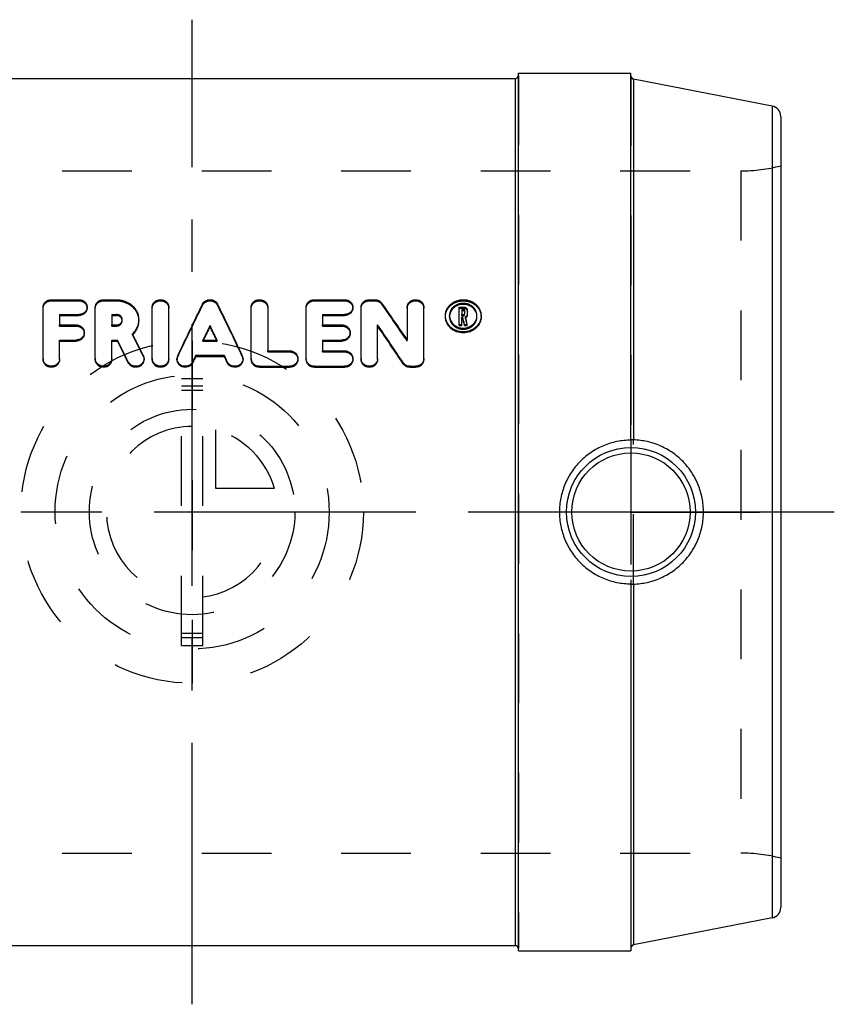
# Model space of a CAD drawing. Header units: millimetres. Extents: x 440 to 560, y 454 to 546.
# Tile 2 of 2: x 484 to 560, y 454 to 546. Entities that reach past the tile are written whole.
import ezdxf

# ---------------------------------------------------------------- set-up
doc = ezdxf.new("R2010")
doc.units = ezdxf.units.MM
doc.header["$LTSCALE"] = 65.185185
doc.linetypes.add('CENTER', pattern=[0.6, 0.375, -0.075, 0.075, -0.075])
doc.linetypes.add('HIDDEN', pattern=[0.2, 0.1, -0.1])
for name, color, linetype in [('ACHSEN_S', 7, 'CONTINUOUS'), ('KOERPER', 7, 'CONTINUOUS'), ('KONST.EL_MIT_GEO', 7, 'CONTINUOUS'), ('KURVEN', 7, 'CONTINUOUS')]:
    doc.layers.add(name, color=color, linetype=linetype)

msp = doc.modelspace()

# ---------------------------------------------------------------- linework, layer by layer
at = {"layer": 'ACHSEN_S', "color": 2, "linetype": 'CENTER'}
for p, q in [((500, 453.997), (500, 546.003)), ((560, 500), (440, 500))]:
    msp.add_line(p, q, dxfattribs=at)
at = {"layer": 'KOERPER', "color": 7, "linetype": 'Continuous'}
for p, q in [((530.5, 459), (530.5, 541)), ((530.5, 541), (541, 541)), ((541, 506.709), (541, 541)), ((469.8, 540.5), (530.2, 540.5)), ((541.243, 540.453), (541.243, 506.734)), ((541, 493.291), (541, 459)), ((541.243, 493.266), (541.243, 459.547)), ((469.8, 459.5), (530.2, 459.5)), ((530.5, 459), (541, 459))]:
    msp.add_line(p, q, dxfattribs=at)
at = {"layer": 'KOERPER', "color": 8, "linetype": 'HIDDEN'}
for p, q in [((448.745, 531.875), (551.255, 531.875)), ((541, 506.709), (541, 493.291)), ((541.243, 493.266), (541.243, 506.734)), ((448.745, 468.125), (551.255, 468.125))]:
    msp.add_line(p, q, dxfattribs=at)
at = {"layer": 'KOERPER', "color": 2, "linetype": 'CENTER'}
for q in [(528.999, 500), (553.001, 500)]:
    msp.add_line((541, 500), q, dxfattribs=at)
at = {"layer": 'KOERPER', "color": 7, "linetype": 'Continuous'}
for points, knots in [([(541, 506.709), (540.562, 506.709), (539.684, 506.622), (538.42, 506.235), (537.258, 505.609), (536.241, 504.769), (535.407, 503.747), (534.788, 502.581), (534.406, 501.316), (534.32, 500.438), (534.32, 500)], [0, 0, 0, 0, 0.125188, 0.250262, 0.375178, 0.499986, 0.624797, 0.749723, 0.874806, 1, 1, 1, 1]), ([(541.243, 506.734), (541.226, 506.734), (541.194, 506.735), (541.147, 506.735), (541.106, 506.734), (541.07, 506.733), (541.041, 506.731), (541.02, 506.728), (541.007, 506.726), (541.002, 506.724), (541, 506.723), (541, 506.722)], [0, 0, 0, 0, 0.205822, 0.397811, 0.57011, 0.717759, 0.8368, 0.924292, 0.978377, 0.992838, 1, 1, 1, 1]), ([(547.775, 500), (547.775, 500.434), (547.691, 501.304), (547.318, 502.558), (546.712, 503.718), (545.894, 504.739), (544.897, 505.583), (543.759, 506.216), (542.527, 506.618), (541.67, 506.723), (541.243, 506.734)], [0, 0, 0, 0, 0.12551, 0.251015, 0.376498, 0.50191, 0.627146, 0.752034, 0.876373, 1, 1, 1, 1]), ([(534.32, 500), (534.32, 499.562), (534.406, 498.684), (534.788, 497.419), (535.407, 496.253), (536.241, 495.231), (537.258, 494.391), (538.42, 493.765), (539.684, 493.378), (540.562, 493.291), (541, 493.291)], [0, 0, 0, 0, 0.125194, 0.250277, 0.375203, 0.500014, 0.624822, 0.749738, 0.874812, 1, 1, 1, 1]), ([(541.243, 493.266), (541.67, 493.277), (542.527, 493.382), (543.759, 493.784), (544.897, 494.417), (545.894, 495.261), (546.712, 496.282), (547.318, 497.442), (547.691, 498.696), (547.775, 499.566), (547.775, 500)], [0, 0, 0, 0, 0.123627, 0.247966, 0.372854, 0.49809, 0.623502, 0.748985, 0.87449, 1, 1, 1, 1]), ([(541, 493.278), (541, 493.277), (541.002, 493.276), (541.007, 493.274), (541.02, 493.272), (541.041, 493.269), (541.07, 493.267), (541.106, 493.266), (541.147, 493.265), (541.194, 493.265), (541.226, 493.266), (541.243, 493.266)], [0, 0, 0, 0, 0.007162, 0.021623, 0.075708, 0.163199, 0.282241, 0.429889, 0.602189, 0.794178, 1, 1, 1, 1])]:
    msp.add_open_spline(points, degree=3, knots=knots, dxfattribs=at)
at = {"layer": 'KONST.EL_MIT_GEO', "color": 7, "linetype": 'Continuous'}
for p, q in [((530.2, 459.5), (530.2, 540.5)), ((554.191, 537.936), (541.243, 540.453)), ((554.191, 537.936), (554.191, 462.064)), ((555, 536.954), (555, 463.046)), ((486.849, 519.839), (489.415, 519.839)), ((491.724, 519.839), (492.92, 519.839)), ((511.426, 519.839), (514.249, 519.839)), ((516.558, 519.839), (517.072, 519.839)), ((486.079, 514.242), (486.079, 519.154)), ((490.184, 519.053), (490.184, 519.154)), ((490.954, 514.242), (490.954, 519.154)), ((496.276, 514.242), (496.276, 519.154)), ((497.816, 514.242), (497.816, 519.154)), ((505.525, 514.242), (505.525, 519.154)), ((507.064, 519.154), (507.064, 515.061)), ((510.657, 514.242), (510.657, 519.154)), ((515.019, 519.053), (515.019, 519.154)), ((515.789, 514.242), (515.789, 519.154)), ((520.102, 519.154), (520.102, 516.073)), ((521.642, 514.242), (521.642, 519.154)), ((524.944, 519.153), (525.37, 519.153)), ((524.944, 517.435), (524.944, 519.153)), ((525.201, 518.923), (525.37, 518.923)), ((525.201, 518.923), (525.201, 518.445)), ((525.37, 518.822), (525.37, 518.923)), ((487.618, 518.464), (487.618, 517.479)), ((487.618, 518.464), (489.415, 518.464)), ((487.618, 518.363), (489.415, 518.363)), ((489.415, 518.363), (489.415, 518.464)), ((492.494, 518.464), (492.494, 517.479)), ((492.494, 518.464), (492.92, 518.464)), ((492.494, 518.363), (492.92, 518.363)), ((492.92, 518.363), (492.92, 518.464)), ((512.196, 518.464), (512.196, 517.479)), ((512.196, 518.464), (514.249, 518.464)), ((512.196, 518.363), (514.249, 518.363)), ((514.249, 518.363), (514.249, 518.464)), ((523.661, 518.347), (523.662, 518.382)), ((523.661, 518.247), (523.661, 518.348)), ((524.048, 518.382), (524.048, 518.347)), ((525.201, 518.822), (525.37, 518.822)), ((525.201, 518.445), (525.37, 518.445)), ((525.201, 518.214), (525.28, 518.214)), ((525.201, 517.435), (525.201, 518.214)), ((525.201, 518.113), (525.28, 518.113)), ((525.28, 518.113), (525.28, 518.214)), ((525.457, 518.845), (525.457, 518.524)), ((525.714, 518.423), (525.714, 518.845)), ((526.614, 518.347), (526.613, 518.382)), ((527, 518.382), (527, 518.347)), ((527, 518.247), (527, 518.348)), ((487.618, 517.479), (489.158, 517.479)), ((492.494, 517.479), (492.92, 517.479)), ((501.67, 517.332), (501.67, 517.432)), ((512.196, 517.479), (513.992, 517.479)), ((517.328, 514.242), (517.328, 517.476)), ((524.944, 517.536), (525.201, 517.536)), ((524.944, 517.435), (525.201, 517.435)), ((525.447, 517.536), (525.71, 517.536)), ((525.447, 517.435), (525.447, 517.536)), ((525.447, 517.435), (525.71, 517.435)), ((525.71, 517.435), (525.71, 517.536)), ((489.928, 516.676), (489.928, 516.777)), ((514.762, 516.676), (514.762, 516.777)), ((487.618, 514.242), (487.618, 516.07)), ((487.618, 516.07), (489.158, 516.07)), ((487.618, 515.97), (489.158, 515.97)), ((489.158, 515.97), (489.158, 516.07)), ((492.494, 514.242), (492.494, 516.07)), ((492.494, 516.07), (493.02, 516.07)), ((492.494, 515.97), (493.02, 515.97)), ((493.02, 515.97), (493.02, 516.07)), ((501.015, 516.07), (502.325, 516.07)), ((512.196, 516.07), (512.196, 515.061)), ((512.196, 516.07), (513.992, 516.07)), ((512.196, 515.97), (513.992, 515.97)), ((513.992, 515.97), (513.992, 516.07)), ((495.507, 514.242), (495.507, 514.343)), ((498.586, 514.242), (498.586, 514.343)), ((500.338, 514.542), (500.338, 514.642)), ((500.338, 514.642), (503.003, 514.642)), ((500.338, 514.542), (503.003, 514.542)), ((503.003, 514.542), (503.003, 514.642)), ((504.755, 514.242), (504.755, 514.343)), ((507.064, 515.061), (509.117, 515.061)), ((509.887, 514.242), (509.887, 514.343)), ((512.196, 515.061), (514.249, 515.061)), ((515.019, 514.242), (515.019, 514.343)), ((494.039, 513.937), (494.039, 514.037)), ((500.06, 513.952), (500.06, 514.052)), ((503.28, 513.952), (503.28, 514.052)), ((506.294, 513.519), (506.294, 513.619)), ((506.294, 513.619), (509.117, 513.619)), ((506.294, 513.519), (509.117, 513.519)), ((509.117, 513.519), (509.117, 513.619)), ((511.426, 513.519), (511.426, 513.619)), ((511.426, 513.619), (514.249, 513.619)), ((511.426, 513.519), (514.249, 513.519)), ((514.249, 513.519), (514.249, 513.619)), ((519.706, 513.86), (519.706, 513.96)), ((520.359, 513.619), (520.872, 513.619)), ((520.359, 513.519), (520.359, 513.619)), ((520.359, 513.519), (520.872, 513.519)), ((520.872, 513.519), (520.872, 513.619)), ((554.191, 462.064), (541.243, 459.547))]:
    msp.add_line(p, q, dxfattribs=at)
at = {"layer": 'KONST.EL_MIT_GEO', "color": 8, "linetype": 'HIDDEN'}
for p, q in [((530.5, 540.8), (530.5, 459.2)), ((541, 540.738), (541, 459.261)), ((551.255, 531.875), (551.255, 468.125)), ((486.849, 519.737), (486.849, 519.839)), ((489.415, 519.737), (489.415, 519.839)), ((491.724, 519.737), (491.724, 519.839)), ((492.92, 519.737), (492.92, 519.839)), ((511.426, 519.737), (511.426, 519.839)), ((514.249, 519.737), (514.249, 519.839)), ((516.558, 519.737), (516.558, 519.839)), ((517.072, 519.737), (517.072, 519.839)), ((486.849, 519.737), (489.415, 519.737)), ((491.724, 519.737), (492.92, 519.737)), ((500.966, 519.329), (500.966, 519.43)), ((502.375, 519.329), (502.375, 519.43)), ((511.426, 519.737), (514.249, 519.737)), ((516.558, 519.737), (517.072, 519.737)), ((517.725, 519.416), (517.725, 519.518)), ((524.944, 519.051), (525.37, 519.051)), ((525.37, 519.051), (525.37, 519.153)), ((524.048, 518.247), (524.048, 518.348)), ((525.201, 518.344), (525.201, 518.445)), ((525.201, 518.344), (525.37, 518.344)), ((525.37, 518.344), (525.37, 518.445)), ((525.457, 518.423), (525.457, 518.524)), ((525.534, 518.151), (525.534, 518.252)), ((526.614, 518.247), (526.614, 518.348)), ((487.618, 517.378), (487.618, 517.479)), ((487.618, 517.378), (489.158, 517.378)), ((489.158, 517.378), (489.158, 517.479)), ((492.494, 517.378), (492.494, 517.479)), ((492.494, 517.378), (492.92, 517.378)), ((492.92, 517.378), (492.92, 517.479)), ((493.465, 517.872), (493.465, 517.973)), ((495.005, 517.872), (495.005, 517.973)), ((512.196, 517.378), (512.196, 517.479)), ((512.196, 517.378), (513.992, 517.378)), ((513.992, 517.378), (513.992, 517.479)), ((494.421, 516.556), (494.421, 516.656)), ((501.015, 515.97), (501.015, 516.07)), ((501.015, 515.97), (502.325, 515.97)), ((502.325, 515.97), (502.325, 516.07)), ((520.102, 515.973), (520.102, 516.073)), ((495.434, 514.547), (495.434, 514.647)), ((498.651, 514.532), (498.651, 514.632)), ((504.69, 514.532), (504.69, 514.632)), ((507.064, 514.961), (507.064, 515.061)), ((507.064, 514.961), (509.117, 514.961)), ((509.117, 514.961), (509.117, 515.061)), ((512.196, 514.961), (512.196, 515.061)), ((512.196, 514.961), (514.249, 514.961)), ((514.249, 514.961), (514.249, 515.061)), ((499, 487.529), (499, 512.471)), ((499, 512.471), (501, 512.471)), ((501, 511.756), (499, 511.756)), ((501, 487.529), (501, 512.471)), ((501, 511.365), (499, 511.365)), ((501, 488.635), (499, 488.635)), ((501, 488.244), (499, 488.244)), ((499, 487.529), (501, 487.529))]:
    msp.add_line(p, q, dxfattribs=at)
at = {"layer": 'KONST.EL_MIT_GEO', "color": 7, "linetype": 'Continuous'}
for radius in [6.025, 5.526]:
    msp.add_circle((541, 500), radius, dxfattribs=at)
for centre, radius, start, end in [((530.2, 540.8), 0.3, 270, 360), ((541.3, 540.747), 0.3, 180, 259), ((554, 536.954), 1, 0, 79), ((525.086, 518.247), 1.039, 173.71667, 177.23533), ((525.575, 518.247), 1.039, 2.76467, 6.28334), ((493.018, 517.872), 0.447, 6.4999, 10.25743), ((486.756, 514.343), 0.677, 180.00632, 186.85575), ((491.631, 514.343), 0.677, 180.00632, 186.85575), ((496.953, 514.343), 0.677, 180.00632, 186.85575), ((499.265, 514.342), 0.679, 154.6928, 179.96105), ((504.075, 514.342), 0.679, 0.03895, 25.3072), ((506.202, 514.343), 0.677, 180.00632, 186.85572), ((511.334, 514.343), 0.677, 180.00632, 186.85572), ((516.466, 514.343), 0.677, 180.00632, 186.85575), ((486.758, 514.343), 0.679, 186.85643, 189.13551), ((491.633, 514.343), 0.679, 186.85643, 189.13551), ((496.955, 514.343), 0.679, 186.85643, 189.13551), ((506.203, 514.343), 0.679, 186.85639, 189.13544), ((511.335, 514.343), 0.679, 186.85639, 189.13544), ((516.467, 514.343), 0.679, 186.85643, 189.13551), ((554, 463.046), 1, 281, 360), ((530.2, 459.2), 0.3, 0, 90), ((541.3, 459.253), 0.3, 101, 180)]:
    msp.add_arc(centre, radius, start, end, dxfattribs=at)
at = {"layer": 'KONST.EL_MIT_GEO', "color": 8, "linetype": 'HIDDEN'}
for centre, radius, start, end in [((551.255, 546.875), 15, 270, 284.45745), ((525.086, 518.247), 1.039, 177.23533, 179.99948), ((525.379, 518.469), 0.354, 296.0159, 300.03885), ((525.575, 518.247), 1.039, 0.00052, 2.76467), ((493.019, 517.872), 0.446, 0.0042, 6.49662), ((493.041, 518.008), 2.003, 313.53479, 314.90031), ((499.265, 514.242), 0.679, 154.69126, 179.96108), ((504.075, 514.242), 0.679, 0.03892, 25.30874), ((551.255, 453.125), 15, 75.54255, 90)]:
    msp.add_arc(centre, radius, start, end, dxfattribs=at)
at = {"layer": 'KONST.EL_MIT_GEO', "color": 7, "linetype": 'Continuous'}
for centre, major_axis, ratio, start_param, end_param in [((498.176, 500), (17.215, 40.743), 0.124976, 1.127184, 1.256744), ((505.165, 500), (-17.215, 40.743), 0.124976, -1.256744, -1.127184), ((521.748, 500), (-24.72, 40.623), 0.153549, -1.259041, -1.165164), ((526.385, 500), (-8.57, 40.795), 0.070891, -1.141424, -1.122921), ((526.385, 500), (-8.507, 40.496), 0.070891, -1.140651, -1.12201), ((526.648, 500), (-8.57, 40.795), 0.070891, -1.141424, -1.121895), ((499.858, 500), (17.215, 40.743), 0.124976, 1.182091, 1.218704), ((499.858, 500), (17.089, 40.444), 0.124976, 1.18134, 1.215527), ((503.483, 500), (-17.215, 40.743), 0.124976, -1.218704, -1.182091), ((503.483, 500), (-17.089, 40.444), 0.124976, -1.215527, -1.18134), ((519.932, 500), (-24.72, 40.623), 0.153549, -1.314754, -1.221317), ((519.932, 500), (-24.538, 40.324), 0.153549, -1.314688, -1.220556), ((495.945, 500), (-18.273, 40.731), 0.130017, -1.261877, -1.208529), ((494.246, 500), (-18.273, 40.731), 0.130017, -1.277828, -1.224212), ((494.246, 500), (-18.139, 40.431), 0.130017, -1.277747, -1.223733), ((499.858, 500), (17.215, 40.743), 0.124976, 1.256481, 1.271945), ((499.858, 500), (17.089, 40.444), 0.124976, 1.256283, 1.271861), ((503.483, 500), (-17.215, 40.743), 0.124976, -1.271945, -1.256481), ((503.483, 500), (-17.089, 40.444), 0.124976, -1.271861, -1.256283)]:
    msp.add_ellipse(centre, major_axis=major_axis, ratio=ratio, start_param=start_param, end_param=end_param, dxfattribs=at)
at = {"layer": 'KONST.EL_MIT_GEO', "color": 8, "linetype": 'HIDDEN'}
for centre, major_axis, ratio, start_param, end_param in [((498.176, 500), (17.089, 40.444), 0.124976, 1.126019, 1.256548), ((505.165, 500), (-17.089, 40.444), 0.124976, -1.256548, -1.126019), ((521.748, 500), (-24.538, 40.324), 0.153549, -1.258562, -1.16398), ((526.648, 500), (-8.507, 40.496), 0.070891, -1.140651, -1.120976), ((495.945, 500), (-18.139, 40.431), 0.130017, -1.261678, -1.207934), ((499.858, 500), (17.089, 40.444), 0.124976, 1.215527, 1.218225), ((503.483, 500), (-17.089, 40.444), 0.124976, -1.218225, -1.215527)]:
    msp.add_ellipse(centre, major_axis=major_axis, ratio=ratio, start_param=start_param, end_param=end_param, dxfattribs=at)
at = {"layer": 'KONST.EL_MIT_GEO', "color": 7, "linetype": 'Continuous'}
for points, knots in [([(486.079, 519.154), (486.079, 519.199), (486.089, 519.289), (486.133, 519.418), (486.204, 519.537), (486.334, 519.678), (486.549, 519.804), (486.748, 519.839), (486.849, 519.839)], [0, 0, 0, 0, 0.117714, 0.236424, 0.357209, 0.480816, 0.73605, 1, 1, 1, 1]), ([(489.415, 519.839), (489.515, 519.839), (489.714, 519.804), (489.93, 519.678), (490.059, 519.537), (490.13, 519.418), (490.175, 519.289), (490.184, 519.199), (490.184, 519.154)], [0, 0, 0, 0, 0.26395, 0.519184, 0.642791, 0.763576, 0.882287, 1, 1, 1, 1]), ([(490.954, 519.154), (490.954, 519.199), (490.964, 519.289), (491.008, 519.418), (491.08, 519.537), (491.209, 519.678), (491.425, 519.804), (491.624, 519.839), (491.724, 519.839)], [0, 0, 0, 0, 0.117714, 0.236424, 0.357209, 0.480816, 0.73605, 1, 1, 1, 1]), ([(492.92, 519.839), (493.057, 519.839), (493.329, 519.815), (493.723, 519.709), (494.085, 519.537), (494.403, 519.305), (494.664, 519.021), (494.858, 518.696), (494.978, 518.342), (495.005, 518.095), (495.005, 517.973)], [0, 0, 0, 0, 0.132197, 0.263194, 0.392013, 0.51808, 0.64131, 0.762119, 0.881326, 1, 1, 1, 1]), ([(496.276, 519.154), (496.276, 519.199), (496.286, 519.289), (496.33, 519.418), (496.402, 519.537), (496.531, 519.678), (496.747, 519.804), (497.046, 519.856), (497.345, 519.804), (497.561, 519.678), (497.691, 519.537), (497.762, 519.418), (497.806, 519.289), (497.816, 519.199), (497.816, 519.154)], [0, 0, 0, 0, 0.058857, 0.118212, 0.178605, 0.240408, 0.368025, 0.5, 0.631975, 0.759592, 0.821395, 0.881788, 0.941143, 1, 1, 1, 1]), ([(500.966, 519.43), (500.996, 519.491), (501.077, 519.606), (501.246, 519.737), (501.449, 519.82), (501.67, 519.848), (501.892, 519.82), (502.095, 519.737), (502.264, 519.606), (502.345, 519.491), (502.375, 519.43)], [0, 0, 0, 0, 0.119064, 0.24248, 0.370004, 0.5, 0.629996, 0.75752, 0.880936, 1, 1, 1, 1]), ([(505.525, 519.154), (505.525, 519.199), (505.534, 519.289), (505.578, 519.418), (505.65, 519.537), (505.779, 519.678), (505.995, 519.804), (506.294, 519.856), (506.593, 519.804), (506.809, 519.678), (506.939, 519.537), (507.01, 519.418), (507.054, 519.289), (507.064, 519.199), (507.064, 519.154)], [0, 0, 0, 0, 0.058857, 0.118212, 0.178605, 0.240408, 0.368025, 0.5, 0.631975, 0.759592, 0.821395, 0.881788, 0.941143, 1, 1, 1, 1]), ([(510.657, 519.154), (510.657, 519.199), (510.667, 519.289), (510.711, 519.418), (510.782, 519.537), (510.912, 519.678), (511.127, 519.804), (511.326, 519.839), (511.426, 519.839)], [0, 0, 0, 0, 0.117714, 0.236424, 0.357209, 0.480816, 0.73605, 1, 1, 1, 1]), ([(514.249, 519.839), (514.349, 519.839), (514.548, 519.804), (514.764, 519.678), (514.893, 519.537), (514.965, 519.418), (515.009, 519.289), (515.019, 519.199), (515.019, 519.154)], [0, 0, 0, 0, 0.26395, 0.519184, 0.642791, 0.763576, 0.882287, 1, 1, 1, 1]), ([(515.789, 519.154), (515.789, 519.199), (515.799, 519.289), (515.843, 519.418), (515.914, 519.537), (516.044, 519.678), (516.259, 519.804), (516.458, 519.839), (516.558, 519.839)], [0, 0, 0, 0, 0.117714, 0.236424, 0.357209, 0.480816, 0.73605, 1, 1, 1, 1]), ([(517.072, 519.839), (517.137, 519.839), (517.266, 519.824), (517.448, 519.76), (517.606, 519.658), (517.69, 519.567), (517.725, 519.518)], [0, 0, 0, 0, 0.258127, 0.51243, 0.760085, 1, 1, 1, 1]), ([(520.102, 519.154), (520.102, 519.199), (520.112, 519.289), (520.156, 519.418), (520.228, 519.537), (520.357, 519.678), (520.573, 519.804), (520.872, 519.856), (521.171, 519.804), (521.387, 519.678), (521.516, 519.537), (521.588, 519.418), (521.632, 519.289), (521.642, 519.199), (521.642, 519.154)], [0, 0, 0, 0, 0.058857, 0.118212, 0.178605, 0.240408, 0.368025, 0.5, 0.631975, 0.759592, 0.821395, 0.881788, 0.941143, 1, 1, 1, 1]), ([(523.662, 518.382), (523.664, 518.478), (523.69, 518.672), (523.79, 518.948), (523.947, 519.202), (524.156, 519.423), (524.409, 519.604), (524.794, 519.783), (525.331, 519.876), (525.868, 519.783), (526.252, 519.604), (526.505, 519.423), (526.714, 519.202), (526.871, 518.948), (526.971, 518.672), (526.997, 518.478), (527, 518.382)], [0, 0, 0, 0, 0.059171, 0.118732, 0.179194, 0.240931, 0.304111, 0.368664, 0.5, 0.631336, 0.695889, 0.759069, 0.820806, 0.881268, 0.940829, 1, 1, 1, 1]), ([(490.184, 519.154), (490.184, 519.109), (490.174, 519.019), (490.13, 518.889), (490.059, 518.769), (489.93, 518.628), (489.714, 518.499), (489.515, 518.464), (489.415, 518.464)], [0, 0, 0, 0, 0.117474, 0.236336, 0.357499, 0.481503, 0.736906, 1, 1, 1, 1]), ([(490.184, 519.053), (490.184, 519.008), (490.174, 518.918), (490.13, 518.788), (490.059, 518.668), (489.93, 518.527), (489.714, 518.398), (489.515, 518.363), (489.415, 518.363)], [0, 0, 0, 0, 0.117437, 0.236269, 0.357414, 0.481412, 0.736844, 1, 1, 1, 1]), ([(515.019, 519.154), (515.019, 519.109), (515.009, 519.019), (514.965, 518.889), (514.893, 518.769), (514.764, 518.628), (514.548, 518.499), (514.349, 518.464), (514.249, 518.464)], [0, 0, 0, 0, 0.117474, 0.236336, 0.357499, 0.481503, 0.736906, 1, 1, 1, 1]), ([(515.019, 519.053), (515.019, 519.008), (515.009, 518.918), (514.965, 518.788), (514.893, 518.668), (514.764, 518.527), (514.548, 518.398), (514.349, 518.363), (514.249, 518.363)], [0, 0, 0, 0, 0.117437, 0.236269, 0.357414, 0.481412, 0.736844, 1, 1, 1, 1]), ([(526.613, 518.382), (526.611, 518.456), (526.59, 518.604), (526.512, 518.815), (526.39, 519.009), (526.175, 519.236), (525.819, 519.44), (525.331, 519.524), (524.842, 519.44), (524.487, 519.236), (524.271, 519.009), (524.149, 518.815), (524.071, 518.604), (524.051, 518.456), (524.048, 518.382)], [0, 0, 0, 0, 0.059199, 0.118849, 0.179435, 0.2413, 0.368654, 0.5, 0.631346, 0.7587, 0.820565, 0.881151, 0.940801, 1, 1, 1, 1]), ([(526.607, 518.36), (526.6, 518.43), (526.57, 518.57), (526.483, 518.768), (526.357, 518.948), (526.142, 519.157), (525.798, 519.344), (525.331, 519.42), (524.863, 519.344), (524.519, 519.157), (524.304, 518.948), (524.178, 518.768), (524.092, 518.57), (524.062, 518.43), (524.054, 518.36)], [0, 0, 0, 0, 0.059111, 0.118808, 0.179506, 0.241475, 0.368888, 0.5, 0.631112, 0.758525, 0.820494, 0.881192, 0.940889, 1, 1, 1, 1]), ([(525.37, 519.153), (525.415, 519.153), (525.504, 519.137), (525.618, 519.07), (525.696, 518.968), (525.714, 518.885), (525.714, 518.845)], [0, 0, 0, 0, 0.263895, 0.51965, 0.763855, 1, 1, 1, 1]), ([(525.457, 518.845), (525.457, 518.855), (525.453, 518.876), (525.433, 518.902), (525.404, 518.919), (525.382, 518.923), (525.37, 518.923)], [0, 0, 0, 0, 0.23613, 0.480462, 0.736245, 1, 1, 1, 1]), ([(493.465, 517.973), (493.465, 518.005), (493.458, 518.07), (493.427, 518.162), (493.376, 518.248), (493.284, 518.349), (493.132, 518.44), (492.991, 518.464), (492.92, 518.464)], [0, 0, 0, 0, 0.118688, 0.238285, 0.359713, 0.483594, 0.738084, 1, 1, 1, 1]), ([(493.458, 517.951), (493.448, 518.008), (493.403, 518.121), (493.278, 518.256), (493.11, 518.343), (492.984, 518.363), (492.92, 518.363)], [0, 0, 0, 0, 0.23785, 0.483637, 0.73875, 1, 1, 1, 1]), ([(527, 518.347), (527, 518.249), (526.978, 518.051), (526.883, 517.767), (526.727, 517.503), (526.518, 517.272), (526.264, 517.082), (525.876, 516.892), (525.331, 516.793), (524.786, 516.892), (524.398, 517.082), (524.143, 517.272), (523.934, 517.503), (523.779, 517.767), (523.683, 518.051), (523.661, 518.249), (523.661, 518.347)], [0, 0, 0, 0, 0.058965, 0.118668, 0.179478, 0.241579, 0.304967, 0.36947, 0.5, 0.63053, 0.695033, 0.758421, 0.820522, 0.881332, 0.941035, 1, 1, 1, 1]), ([(527, 518.247), (527, 518.149), (526.978, 517.951), (526.883, 517.666), (526.727, 517.403), (526.518, 517.171), (526.264, 516.981), (525.876, 516.792), (525.331, 516.693), (524.786, 516.792), (524.397, 516.981), (524.143, 517.171), (523.934, 517.403), (523.779, 517.666), (523.683, 517.951), (523.661, 518.149), (523.661, 518.247)], [0, 0, 0, 0, 0.058948, 0.11864, 0.179444, 0.241544, 0.304935, 0.369447, 0.5, 0.630553, 0.695065, 0.758456, 0.820556, 0.88136, 0.941052, 1, 1, 1, 1]), ([(524.048, 518.347), (524.048, 518.272), (524.064, 518.12), (524.138, 517.901), (524.257, 517.699), (524.473, 517.461), (524.832, 517.245), (525.331, 517.156), (525.829, 517.245), (526.189, 517.461), (526.404, 517.699), (526.523, 517.901), (526.597, 518.12), (526.614, 518.272), (526.614, 518.347)], [0, 0, 0, 0, 0.059058, 0.11881, 0.179646, 0.241773, 0.369225, 0.5, 0.630775, 0.758227, 0.820354, 0.88119, 0.940942, 1, 1, 1, 1]), ([(525.457, 518.744), (525.457, 518.754), (525.453, 518.775), (525.433, 518.801), (525.404, 518.818), (525.382, 518.822), (525.37, 518.822)], [0, 0, 0, 0, 0.236068, 0.480374, 0.736183, 1, 1, 1, 1]), ([(525.37, 518.445), (525.382, 518.445), (525.404, 518.449), (525.433, 518.466), (525.453, 518.492), (525.457, 518.513), (525.457, 518.524)], [0, 0, 0, 0, 0.26314, 0.518725, 0.763358, 1, 1, 1, 1]), ([(525.714, 518.524), (525.714, 518.496), (525.706, 518.44), (525.669, 518.363), (525.61, 518.297), (525.561, 518.265), (525.534, 518.252)], [0, 0, 0, 0, 0.241328, 0.486974, 0.739645, 1, 1, 1, 1]), ([(525.714, 518.423), (525.714, 518.397), (525.707, 518.345), (525.675, 518.272), (525.624, 518.209), (525.58, 518.176), (525.556, 518.162)], [0, 0, 0, 0, 0.242127, 0.488082, 0.740401, 1, 1, 1, 1]), ([(489.158, 517.479), (489.258, 517.479), (489.457, 517.443), (489.672, 517.314), (489.802, 517.17), (489.874, 517.048), (489.918, 516.915), (489.928, 516.823), (489.928, 516.777)], [0, 0, 0, 0, 0.260277, 0.514029, 0.638053, 0.75997, 0.880347, 1, 1, 1, 1]), ([(492.92, 517.479), (492.991, 517.479), (493.132, 517.504), (493.284, 517.595), (493.376, 517.697), (493.427, 517.783), (493.458, 517.876), (493.465, 517.941), (493.465, 517.973)], [0, 0, 0, 0, 0.261359, 0.515957, 0.640097, 0.761772, 0.88147, 1, 1, 1, 1]), ([(495.005, 517.973), (495.005, 517.852), (494.979, 517.609), (494.864, 517.259), (494.678, 516.934), (494.513, 516.744), (494.421, 516.656)], [0, 0, 0, 0, 0.24431, 0.491651, 0.74334, 1, 1, 1, 1]), ([(495.005, 517.872), (495.005, 517.755), (494.98, 517.52), (494.873, 517.18), (494.698, 516.863), (494.542, 516.676), (494.455, 516.589)], [0, 0, 0, 0, 0.244524, 0.491957, 0.743567, 1, 1, 1, 1]), ([(513.992, 517.479), (514.092, 517.479), (514.292, 517.443), (514.507, 517.314), (514.636, 517.17), (514.708, 517.048), (514.752, 516.915), (514.762, 516.823), (514.762, 516.777)], [0, 0, 0, 0, 0.260277, 0.514029, 0.638053, 0.75997, 0.880347, 1, 1, 1, 1]), ([(489.928, 516.777), (489.928, 516.731), (489.918, 516.638), (489.874, 516.505), (489.802, 516.382), (489.673, 516.237), (489.458, 516.106), (489.258, 516.07), (489.158, 516.07)], [0, 0, 0, 0, 0.119447, 0.239954, 0.362194, 0.486555, 0.740444, 1, 1, 1, 1]), ([(489.928, 516.676), (489.928, 516.63), (489.918, 516.538), (489.874, 516.404), (489.802, 516.281), (489.673, 516.137), (489.458, 516.006), (489.258, 515.97), (489.158, 515.97)], [0, 0, 0, 0, 0.119429, 0.239922, 0.362154, 0.486512, 0.740416, 1, 1, 1, 1]), ([(514.762, 516.777), (514.762, 516.731), (514.752, 516.638), (514.708, 516.505), (514.636, 516.382), (514.507, 516.237), (514.292, 516.106), (514.092, 516.07), (513.992, 516.07)], [0, 0, 0, 0, 0.119447, 0.239954, 0.362194, 0.486555, 0.740444, 1, 1, 1, 1]), ([(514.762, 516.676), (514.762, 516.63), (514.752, 516.538), (514.708, 516.404), (514.636, 516.281), (514.507, 516.137), (514.292, 516.006), (514.092, 515.97), (513.992, 515.97)], [0, 0, 0, 0, 0.119429, 0.239922, 0.362154, 0.486512, 0.740416, 1, 1, 1, 1]), ([(487.618, 514.343), (487.618, 514.253), (487.581, 514.07), (487.424, 513.837), (487.188, 513.675), (486.907, 513.604), (486.618, 513.635), (486.36, 513.762), (486.168, 513.97), (486.102, 514.146), (486.087, 514.235)], [0, 0, 0, 0, 0.120914, 0.244075, 0.370148, 0.498349, 0.626944, 0.754031, 0.878364, 1, 1, 1, 1]), ([(492.494, 514.343), (492.494, 514.253), (492.457, 514.07), (492.299, 513.837), (492.064, 513.675), (491.782, 513.604), (491.494, 513.635), (491.235, 513.762), (491.043, 513.97), (490.977, 514.146), (490.963, 514.235)], [0, 0, 0, 0, 0.120914, 0.244075, 0.370148, 0.498349, 0.626944, 0.754031, 0.878364, 1, 1, 1, 1]), ([(495.507, 514.343), (495.507, 514.261), (495.484, 514.138), (495.413, 513.99), (495.315, 513.853), (495.149, 513.716), (494.946, 513.638), (494.775, 513.617), (494.602, 513.622), (494.392, 513.681), (494.178, 513.825), (494.076, 513.963), (494.039, 514.037)], [0, 0, 0, 0, 0.120374, 0.181441, 0.24312, 0.368026, 0.495173, 0.559429, 0.623744, 0.751339, 0.876981, 1, 1, 1, 1]), ([(495.434, 514.647), (495.458, 514.6), (495.494, 514.5), (495.507, 514.395), (495.507, 514.343)], [0, 0, 0, 0, 0.501284, 1, 1, 1, 1]), ([(497.816, 514.343), (497.816, 514.253), (497.779, 514.07), (497.621, 513.837), (497.386, 513.675), (497.105, 513.604), (496.816, 513.635), (496.558, 513.762), (496.365, 513.97), (496.299, 514.146), (496.285, 514.235)], [0, 0, 0, 0, 0.120914, 0.244075, 0.370148, 0.498349, 0.626944, 0.754031, 0.878364, 1, 1, 1, 1]), ([(500.06, 514.052), (500.025, 513.976), (499.925, 513.835), (499.712, 513.686), (499.502, 513.624), (499.327, 513.616), (499.154, 513.636), (498.949, 513.712), (498.78, 513.85), (498.681, 513.987), (498.609, 514.136), (498.586, 514.261), (498.586, 514.343)], [0, 0, 0, 0, 0.122885, 0.248421, 0.37598, 0.440307, 0.50459, 0.63181, 0.756792, 0.818505, 0.879598, 1, 1, 1, 1]), ([(504.755, 514.343), (504.755, 514.261), (504.732, 514.136), (504.659, 513.987), (504.56, 513.85), (504.392, 513.712), (504.187, 513.636), (504.013, 513.616), (503.839, 513.624), (503.628, 513.686), (503.416, 513.835), (503.316, 513.976), (503.28, 514.052)], [0, 0, 0, 0, 0.120402, 0.181495, 0.243208, 0.36819, 0.49541, 0.559693, 0.62402, 0.751579, 0.877115, 1, 1, 1, 1]), ([(509.117, 515.061), (509.217, 515.061), (509.417, 515.025), (509.672, 514.867), (509.846, 514.628), (509.887, 514.436), (509.887, 514.343)], [0, 0, 0, 0, 0.257873, 0.511013, 0.757624, 1, 1, 1, 1]), ([(509.887, 514.343), (509.887, 514.248), (509.846, 514.056), (509.673, 513.816), (509.417, 513.656), (509.217, 513.619), (509.117, 513.619)], [0, 0, 0, 0, 0.242315, 0.489489, 0.742738, 1, 1, 1, 1]), ([(514.249, 515.061), (514.349, 515.061), (514.549, 515.025), (514.805, 514.867), (514.978, 514.628), (515.019, 514.436), (515.019, 514.343)], [0, 0, 0, 0, 0.257873, 0.511013, 0.757624, 1, 1, 1, 1]), ([(515.019, 514.343), (515.019, 514.248), (514.978, 514.056), (514.805, 513.816), (514.549, 513.656), (514.349, 513.619), (514.249, 513.619)], [0, 0, 0, 0, 0.242315, 0.489489, 0.742738, 1, 1, 1, 1]), ([(517.328, 514.343), (517.328, 514.253), (517.291, 514.07), (517.134, 513.837), (516.898, 513.675), (516.617, 513.604), (516.328, 513.635), (516.07, 513.762), (515.878, 513.97), (515.812, 514.146), (515.797, 514.235)], [0, 0, 0, 0, 0.120914, 0.244075, 0.370148, 0.498349, 0.626944, 0.754031, 0.878364, 1, 1, 1, 1]), ([(521.642, 514.343), (521.642, 514.248), (521.601, 514.056), (521.428, 513.816), (521.172, 513.656), (520.972, 513.619), (520.872, 513.619)], [0, 0, 0, 0, 0.242315, 0.489489, 0.742738, 1, 1, 1, 1]), ([(487.618, 514.242), (487.618, 514.148), (487.577, 513.956), (487.404, 513.716), (487.148, 513.556), (486.849, 513.501), (486.549, 513.556), (486.293, 513.716), (486.12, 513.956), (486.079, 514.148), (486.079, 514.242)], [0, 0, 0, 0, 0.121155, 0.244741, 0.371367, 0.5, 0.628633, 0.755259, 0.878845, 1, 1, 1, 1]), ([(492.494, 514.242), (492.494, 514.148), (492.453, 513.956), (492.28, 513.716), (492.024, 513.556), (491.724, 513.501), (491.424, 513.556), (491.168, 513.716), (490.995, 513.956), (490.954, 514.148), (490.954, 514.242)], [0, 0, 0, 0, 0.121155, 0.244741, 0.371367, 0.5, 0.628633, 0.755259, 0.878845, 1, 1, 1, 1]), ([(495.507, 514.242), (495.507, 514.161), (495.484, 514.038), (495.413, 513.89), (495.315, 513.753), (495.149, 513.616), (494.946, 513.538), (494.775, 513.517), (494.602, 513.522), (494.392, 513.581), (494.178, 513.725), (494.076, 513.863), (494.039, 513.937)], [0, 0, 0, 0, 0.120371, 0.181436, 0.243115, 0.368021, 0.49517, 0.559427, 0.623743, 0.751339, 0.876981, 1, 1, 1, 1]), ([(497.816, 514.242), (497.816, 514.148), (497.775, 513.956), (497.602, 513.716), (497.346, 513.556), (497.046, 513.501), (496.746, 513.556), (496.49, 513.716), (496.318, 513.956), (496.276, 514.148), (496.276, 514.242)], [0, 0, 0, 0, 0.121155, 0.244741, 0.371367, 0.5, 0.628633, 0.755259, 0.878845, 1, 1, 1, 1]), ([(500.06, 513.952), (500.025, 513.876), (499.925, 513.735), (499.712, 513.586), (499.502, 513.524), (499.327, 513.516), (499.154, 513.536), (498.949, 513.612), (498.78, 513.75), (498.681, 513.887), (498.609, 514.036), (498.586, 514.161), (498.586, 514.242)], [0, 0, 0, 0, 0.122884, 0.248422, 0.375981, 0.440309, 0.504592, 0.631814, 0.756797, 0.81851, 0.879602, 1, 1, 1, 1]), ([(504.755, 514.242), (504.755, 514.161), (504.732, 514.036), (504.659, 513.887), (504.56, 513.75), (504.392, 513.612), (504.187, 513.536), (504.013, 513.516), (503.839, 513.524), (503.628, 513.586), (503.416, 513.735), (503.316, 513.876), (503.28, 513.952)], [0, 0, 0, 0, 0.120398, 0.18149, 0.243203, 0.368186, 0.495408, 0.559691, 0.624019, 0.751578, 0.877116, 1, 1, 1, 1]), ([(506.294, 513.519), (506.194, 513.519), (505.994, 513.556), (505.739, 513.716), (505.566, 513.956), (505.525, 514.148), (505.525, 514.242)], [0, 0, 0, 0, 0.257265, 0.510517, 0.757691, 1, 1, 1, 1]), ([(506.294, 513.619), (506.204, 513.619), (506.022, 513.65), (505.784, 513.781), (505.608, 513.983), (505.547, 514.15), (505.533, 514.235)], [0, 0, 0, 0, 0.256436, 0.509538, 0.757291, 1, 1, 1, 1]), ([(509.887, 514.242), (509.887, 514.148), (509.846, 513.956), (509.673, 513.716), (509.417, 513.556), (509.217, 513.519), (509.117, 513.519)], [0, 0, 0, 0, 0.242309, 0.489483, 0.742735, 1, 1, 1, 1]), ([(511.426, 513.519), (511.327, 513.519), (511.126, 513.556), (510.871, 513.716), (510.698, 513.956), (510.657, 514.148), (510.657, 514.242)], [0, 0, 0, 0, 0.257265, 0.510517, 0.757691, 1, 1, 1, 1]), ([(511.426, 513.619), (511.336, 513.619), (511.155, 513.65), (510.916, 513.781), (510.74, 513.983), (510.679, 514.15), (510.665, 514.235)], [0, 0, 0, 0, 0.256436, 0.509538, 0.757291, 1, 1, 1, 1]), ([(515.019, 514.242), (515.019, 514.148), (514.978, 513.956), (514.805, 513.716), (514.549, 513.556), (514.349, 513.519), (514.249, 513.519)], [0, 0, 0, 0, 0.242309, 0.489483, 0.742735, 1, 1, 1, 1]), ([(517.328, 514.242), (517.328, 514.148), (517.287, 513.956), (517.114, 513.716), (516.858, 513.556), (516.558, 513.501), (516.259, 513.556), (516.003, 513.716), (515.83, 513.956), (515.789, 514.148), (515.789, 514.242)], [0, 0, 0, 0, 0.121155, 0.244741, 0.371367, 0.5, 0.628633, 0.755259, 0.878845, 1, 1, 1, 1]), ([(520.359, 513.619), (520.294, 513.619), (520.165, 513.635), (519.983, 513.703), (519.824, 513.812), (519.741, 513.908), (519.706, 513.96)], [0, 0, 0, 0, 0.253845, 0.50595, 0.754916, 1, 1, 1, 1]), ([(520.359, 513.519), (520.294, 513.519), (520.165, 513.535), (519.983, 513.603), (519.824, 513.712), (519.741, 513.808), (519.706, 513.86)], [0, 0, 0, 0, 0.253846, 0.505952, 0.754918, 1, 1, 1, 1]), ([(521.642, 514.242), (521.642, 514.148), (521.601, 513.956), (521.428, 513.716), (521.172, 513.556), (520.972, 513.519), (520.872, 513.519)], [0, 0, 0, 0, 0.242309, 0.489483, 0.742735, 1, 1, 1, 1])]:
    msp.add_open_spline(points, degree=3, knots=knots, dxfattribs=at)
at = {"layer": 'KONST.EL_MIT_GEO', "color": 8, "linetype": 'HIDDEN'}
for points, knots in [([(486.079, 519.053), (486.079, 519.097), (486.089, 519.188), (486.133, 519.317), (486.204, 519.436), (486.334, 519.576), (486.549, 519.703), (486.748, 519.737), (486.849, 519.737)], [0, 0, 0, 0, 0.11768, 0.236358, 0.357121, 0.480719, 0.735979, 1, 1, 1, 1]), ([(489.415, 519.737), (489.515, 519.737), (489.714, 519.703), (489.93, 519.576), (490.059, 519.436), (490.13, 519.317), (490.175, 519.188), (490.184, 519.097), (490.184, 519.053)], [0, 0, 0, 0, 0.264021, 0.519281, 0.642879, 0.763642, 0.882321, 1, 1, 1, 1]), ([(490.954, 519.053), (490.954, 519.097), (490.964, 519.188), (491.008, 519.317), (491.08, 519.436), (491.209, 519.576), (491.425, 519.703), (491.624, 519.737), (491.724, 519.737)], [0, 0, 0, 0, 0.11768, 0.236358, 0.357121, 0.480719, 0.735979, 1, 1, 1, 1]), ([(492.92, 519.737), (493.057, 519.737), (493.329, 519.713), (493.723, 519.608), (494.085, 519.436), (494.403, 519.204), (494.664, 518.92), (494.858, 518.595), (494.978, 518.241), (495.005, 517.995), (495.005, 517.872)], [0, 0, 0, 0, 0.132229, 0.263252, 0.392087, 0.518155, 0.641376, 0.762165, 0.881349, 1, 1, 1, 1]), ([(496.276, 519.053), (496.276, 519.097), (496.286, 519.188), (496.33, 519.317), (496.402, 519.436), (496.531, 519.576), (496.747, 519.703), (497.046, 519.755), (497.345, 519.703), (497.561, 519.576), (497.691, 519.436), (497.762, 519.317), (497.806, 519.188), (497.816, 519.097), (497.816, 519.053)], [0, 0, 0, 0, 0.05884, 0.118179, 0.178561, 0.240359, 0.36799, 0.5, 0.63201, 0.759641, 0.821439, 0.881821, 0.94116, 1, 1, 1, 1]), ([(500.966, 519.329), (500.996, 519.39), (501.077, 519.505), (501.246, 519.635), (501.449, 519.718), (501.67, 519.747), (501.892, 519.718), (502.095, 519.635), (502.264, 519.505), (502.345, 519.39), (502.375, 519.329)], [0, 0, 0, 0, 0.119036, 0.242444, 0.369979, 0.5, 0.630021, 0.757556, 0.880964, 1, 1, 1, 1]), ([(505.525, 519.053), (505.525, 519.097), (505.534, 519.188), (505.578, 519.317), (505.65, 519.436), (505.779, 519.576), (505.995, 519.703), (506.294, 519.755), (506.593, 519.703), (506.809, 519.576), (506.939, 519.436), (507.01, 519.317), (507.054, 519.188), (507.064, 519.097), (507.064, 519.053)], [0, 0, 0, 0, 0.05884, 0.118179, 0.178561, 0.240359, 0.36799, 0.5, 0.63201, 0.759641, 0.821439, 0.881821, 0.94116, 1, 1, 1, 1]), ([(510.657, 519.053), (510.657, 519.097), (510.667, 519.188), (510.711, 519.317), (510.782, 519.436), (510.911, 519.576), (511.127, 519.703), (511.326, 519.737), (511.426, 519.737)], [0, 0, 0, 0, 0.11768, 0.236358, 0.357121, 0.480719, 0.735979, 1, 1, 1, 1]), ([(514.249, 519.737), (514.349, 519.737), (514.548, 519.703), (514.764, 519.576), (514.893, 519.436), (514.965, 519.317), (515.009, 519.188), (515.019, 519.097), (515.019, 519.053)], [0, 0, 0, 0, 0.264021, 0.519281, 0.642879, 0.763642, 0.882321, 1, 1, 1, 1]), ([(515.789, 519.053), (515.789, 519.097), (515.799, 519.188), (515.843, 519.317), (515.914, 519.436), (516.044, 519.576), (516.259, 519.703), (516.458, 519.737), (516.558, 519.737)], [0, 0, 0, 0, 0.11768, 0.236358, 0.357121, 0.480719, 0.735979, 1, 1, 1, 1]), ([(517.072, 519.737), (517.137, 519.737), (517.266, 519.723), (517.448, 519.659), (517.606, 519.557), (517.69, 519.465), (517.725, 519.416)], [0, 0, 0, 0, 0.258167, 0.512491, 0.760134, 1, 1, 1, 1]), ([(520.102, 519.053), (520.102, 519.097), (520.112, 519.188), (520.156, 519.317), (520.228, 519.436), (520.357, 519.576), (520.573, 519.703), (520.872, 519.755), (521.171, 519.703), (521.387, 519.576), (521.516, 519.436), (521.588, 519.317), (521.632, 519.188), (521.642, 519.097), (521.642, 519.053)], [0, 0, 0, 0, 0.05884, 0.118179, 0.178561, 0.240359, 0.36799, 0.5, 0.63201, 0.759641, 0.821439, 0.881821, 0.94116, 1, 1, 1, 1]), ([(523.661, 518.247), (523.661, 518.344), (523.683, 518.541), (523.778, 518.824), (523.934, 519.083), (524.143, 519.31), (524.397, 519.496), (524.786, 519.68), (525.331, 519.775), (525.875, 519.68), (526.264, 519.496), (526.519, 519.31), (526.727, 519.083), (526.883, 518.824), (526.978, 518.541), (527, 518.344), (527, 518.247)], [0, 0, 0, 0, 0.059198, 0.118733, 0.179145, 0.240836, 0.303994, 0.368562, 0.5, 0.631438, 0.696006, 0.759164, 0.820855, 0.881267, 0.940802, 1, 1, 1, 1]), ([(525.37, 519.051), (525.415, 519.051), (525.504, 519.036), (525.618, 518.969), (525.696, 518.867), (525.714, 518.784), (525.714, 518.744)], [0, 0, 0, 0, 0.263959, 0.519739, 0.763917, 1, 1, 1, 1]), ([(524.048, 518.247), (524.048, 518.171), (524.064, 518.019), (524.138, 517.801), (524.257, 517.599), (524.473, 517.36), (524.832, 517.144), (525.331, 517.055), (525.829, 517.144), (526.189, 517.36), (526.404, 517.599), (526.523, 517.801), (526.597, 518.019), (526.614, 518.171), (526.614, 518.247)], [0, 0, 0, 0, 0.059041, 0.118782, 0.179611, 0.241736, 0.369201, 0.5, 0.630799, 0.758264, 0.820389, 0.881218, 0.940959, 1, 1, 1, 1]), ([(525.37, 518.344), (525.382, 518.344), (525.404, 518.348), (525.433, 518.365), (525.453, 518.391), (525.457, 518.412), (525.457, 518.423)], [0, 0, 0, 0, 0.263196, 0.518805, 0.763415, 1, 1, 1, 1]), ([(489.158, 517.378), (489.258, 517.378), (489.457, 517.343), (489.672, 517.213), (489.802, 517.07), (489.874, 516.948), (489.918, 516.815), (489.928, 516.722), (489.928, 516.676)], [0, 0, 0, 0, 0.260312, 0.514076, 0.638096, 0.760002, 0.880364, 1, 1, 1, 1]), ([(492.92, 517.378), (492.991, 517.378), (493.132, 517.403), (493.284, 517.495), (493.376, 517.596), (493.427, 517.682), (493.458, 517.775), (493.465, 517.84), (493.465, 517.872)], [0, 0, 0, 0, 0.261404, 0.516022, 0.640159, 0.761821, 0.881496, 1, 1, 1, 1]), ([(513.992, 517.378), (514.092, 517.378), (514.292, 517.343), (514.507, 517.213), (514.636, 517.07), (514.708, 516.948), (514.752, 516.815), (514.762, 516.722), (514.762, 516.676)], [0, 0, 0, 0, 0.260312, 0.514076, 0.638096, 0.760002, 0.880364, 1, 1, 1, 1]), ([(495.434, 514.547), (495.458, 514.5), (495.494, 514.4), (495.507, 514.295), (495.507, 514.242)], [0, 0, 0, 0, 0.501283, 1, 1, 1, 1]), ([(509.117, 514.961), (509.217, 514.961), (509.417, 514.924), (509.672, 514.767), (509.846, 514.528), (509.887, 514.336), (509.887, 514.242)], [0, 0, 0, 0, 0.257881, 0.511024, 0.75763, 1, 1, 1, 1]), ([(514.249, 514.961), (514.349, 514.961), (514.549, 514.924), (514.805, 514.767), (514.978, 514.528), (515.019, 514.336), (515.019, 514.242)], [0, 0, 0, 0, 0.257881, 0.511024, 0.75763, 1, 1, 1, 1])]:
    msp.add_open_spline(points, degree=3, knots=knots, dxfattribs=at)
at = {"layer": 'KURVEN', "color": 8, "linetype": 'HIDDEN'}
for p, q in [((500, 516), (500, 484)), ((502.2, 502.2), (502.2, 507.692)), ((507.692, 502.2), (502.2, 502.2)), ((516, 500), (484, 500))]:
    msp.add_line(p, q, dxfattribs=at)
for radius in [16, 12.8, 9.6]:
    msp.add_circle((500, 500), radius, dxfattribs=at)
for start, end in [(90, 360), (15.96201, 74.03799)]:
    msp.add_arc((500, 500), 8, start, end, dxfattribs=at)

doc.saveas('drawing.dxf')
